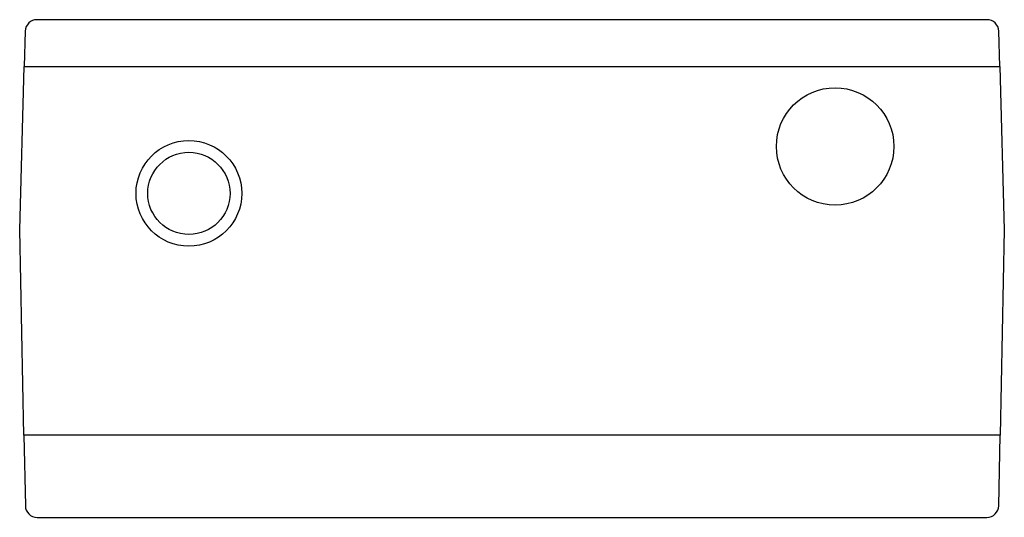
# Model space of a CAD drawing. Extents: x 0 to 173, y 0 to 141.
import ezdxf

# ---------------------------------------------------------------- set-up
doc = ezdxf.new("R2010")
doc.units = 0
doc.layers.get('0').update_dxf_attribs({"linetype": 'CONTINUOUS'})

msp = doc.modelspace()

# ---------------------------------------------------------------- linework, layer by layer
at = {"color": 7, "linetype": 'CONTINUOUS'}
for p, q in [((171.789, 141.257), (90.934, 141.257)), ((89.935, 140.285), (89.85, 137.257)), ((172.874, 137.257), (172.789, 140.285)), ((89.462, 123.357), (89.85, 137.257)), ((89.85, 137.257), (172.874, 137.257)), ((172.874, 137.257), (173.262, 123.357)), ((89.819, 105.857), (89.462, 123.357)), ((173.262, 123.357), (172.905, 105.857)), ((172.905, 105.857), (89.819, 105.857)), ((89.819, 105.857), (89.942, 99.837)), ((172.782, 99.837), (172.905, 105.857)), ((90.942, 98.857), (171.782, 98.857))]:
    msp.add_line(p, q, dxfattribs=at)
for centre, radius in [((158.862, 130.457), 5), ((103.862, 126.457), 4.5), ((103.862, 126.457), 3.5)]:
    msp.add_circle(centre, radius, dxfattribs=at)
for centre, start, end in [((90.934, 140.257), 90, 178.39998), ((171.789, 140.257), 1.60002, 90), ((90.942, 99.857), 181.16914, 270), ((171.782, 99.857), 270, 358.83086)]:
    msp.add_arc(centre, 1, start, end, dxfattribs=at)

doc.saveas('drawing.dxf')
